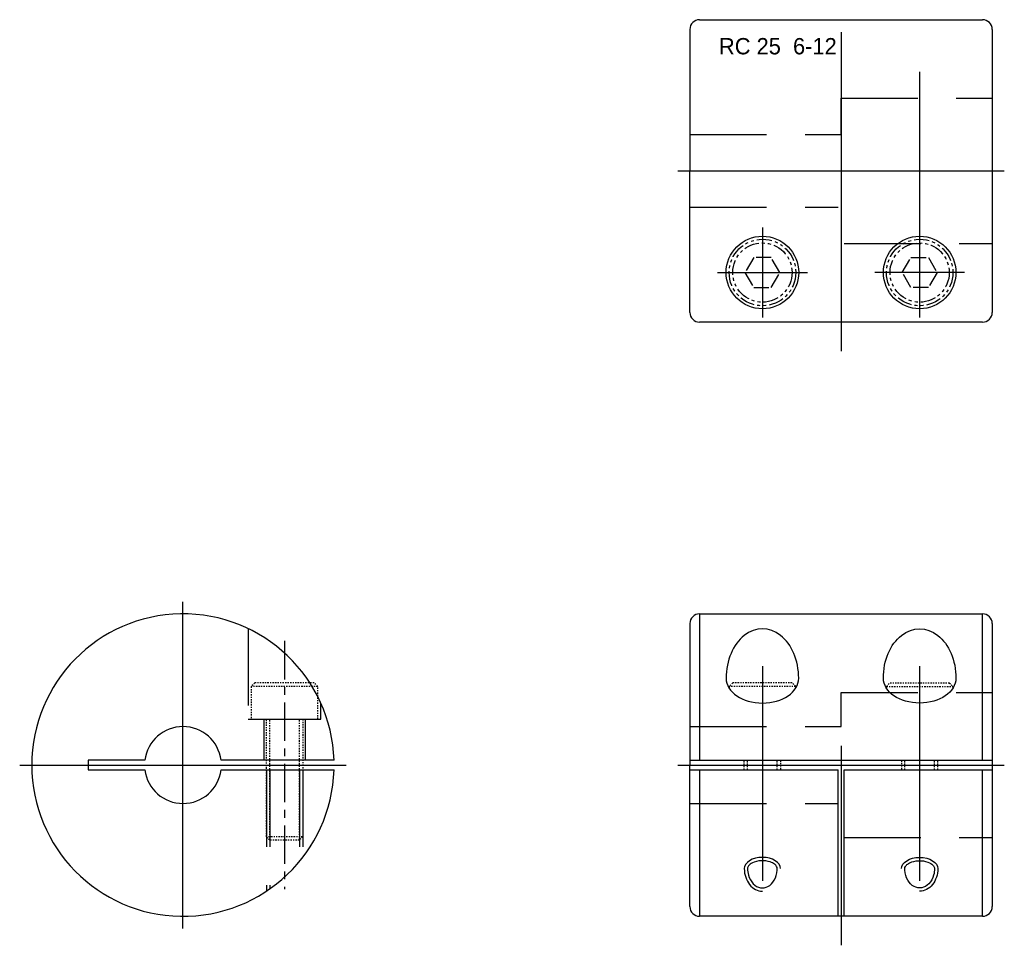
# Model space of a CAD drawing. Extents: x -48.1 to 33.3, y 395.4 to 471.9.
import ezdxf

# ---------------------------------------------------------------- set-up
doc = ezdxf.new("R2010")
doc.units = 0
doc.header["$MEASUREMENT"] = 0
for name, pattern in [('CENTER', [50.8, 31.75, -6.35, 6.35, -6.35]), ('HIDDEN', [9.525, 6.35, -3.175]), ('PHANTOM', [2.5, 1.25, -0.25, 0.25, -0.25, 0.25, -0.25])]:
    doc.linetypes.add(name, pattern=pattern)
doc.layers.get('0').update_dxf_attribs({"linetype": 'CONTINUOUS'})
for name, color, linetype in [('CENTER', 1, 'CENTER'), ('HIDDEN', 2, 'HIDDEN'), ('PHANTOM', 6, 'PHANTOM'), ('THIN', 3, 'CONTINUOUS')]:
    doc.layers.add(name, color=color, linetype=linetype)

msp = doc.modelspace()

# ---------------------------------------------------------------- linework, layer by layer
at = {"ltscale": 0.1}
for p, q in [((8.145, 471.888), (31.545, 471.888)), ((7.345, 471.088), (7.345, 459.388)), ((32.345, 471.088), (32.345, 447.688)), ((7.345, 447.688), (7.345, 459.388)), ((31.545, 446.888), (8.145, 446.888)), ((8.145, 422.771), (8.145, 410.671)), ((8.145, 422.771), (31.545, 422.771)), ((31.545, 410.671), (31.545, 422.771)), ((7.345, 421.971), (7.345, 410.271)), ((32.345, 421.971), (32.345, 398.571)), ((-22.074, 410.671), (-31.418, 410.671)), ((7.345, 410.671), (32.345, 410.671)), ((-31.418, 409.871), (-22.074, 409.871)), ((7.345, 398.571), (7.345, 410.271)), ((7.345, 409.871), (19.595, 409.871)), ((8.145, 409.871), (8.145, 397.771)), ((19.595, 397.771), (19.595, 409.871)), ((20.095, 397.771), (20.095, 409.871)), ((31.545, 397.771), (31.545, 409.871)), ((31.545, 397.771), (8.145, 397.771))]:
    msp.add_line(p, q, dxfattribs=at)
msp.add_line((20.095, 409.871), (32.345, 409.871))
msp.add_lwpolyline([(-37.717, 410.671), (-42.405, 410.671), (-42.405, 409.871), (-37.717, 409.871)], dxfattribs=at)
for centre in [(13.345, 450.988), (26.345, 450.988)]:
    msp.add_circle(centre, 3)
for centre, radius, start, end in [((8.145, 471.088), 0.8, 90, 180), ((31.545, 471.088), 0.8, 0, 90), ((8.145, 447.688), 0.8, 180, 270), ((31.545, 447.688), 0.8, 270, 0), ((-34.567, 410.271), 12.5, 1.83378, 358.16622), ((8.145, 421.971), 0.8, 90, 180), ((31.545, 421.971), 0.8, 0, 90), ((-34.567, 410.271), 3.175, 7.2376, 172.7624), ((-34.567, 410.271), 3.175, 187.2376, 352.7624), ((8.145, 398.571), 0.8, 180, 270), ((31.545, 398.571), 0.8, 270, 0)]:
    msp.add_arc(centre, radius, start, end, dxfattribs=at)
for major_axis, ratio, start_param, end_param in [((0, 4.097), 0.732178, 4.712389, 7.853982), ((3, 0), 0.682894, 3.141593, 6.283185)]:
    msp.add_ellipse((13.345, 417.447), major_axis=major_axis, ratio=ratio, start_param=start_param, end_param=end_param, dxfattribs=at)
at = {"ltscale": 0.1, "extrusion": (0, 0, -1)}
for major_axis, ratio, start_param, end_param in [((0, 4.097), 0.732178, 4.712389, 7.853982), ((-3, 0), 0.682894, 3.141593, 6.283185)]:
    msp.add_ellipse((26.345, 417.447), major_axis=major_axis, ratio=ratio, start_param=start_param, end_param=end_param, dxfattribs=at)
at = {"ltscale": 0.1}
for points, knots in [([(14.574, 401.709), (14.574, 401.766), (14.559, 401.826), (14.482, 401.956), (14.419, 402.026), (14.242, 402.156), (14.128, 402.216), (13.774, 402.341), (13.501, 402.379), (12.969, 402.352), (12.713, 402.286), (12.374, 402.115), (12.265, 402.024), (12.139, 401.855), (12.115, 401.78), (12.115, 401.709)], [0, 0, 0, 0, 0.350827, 0.350827, 0.701653, 0.701653, 1.05248, 1.05248, 1.653244, 1.653244, 2.254009, 2.254009, 2.707529, 2.707529, 3.141593, 3.141593, 3.141593, 3.141593]), ([(25.115, 401.709), (25.115, 401.766), (25.131, 401.826), (25.208, 401.956), (25.271, 402.026), (25.448, 402.156), (25.561, 402.216), (25.915, 402.341), (26.189, 402.379), (26.72, 402.352), (26.976, 402.286), (27.315, 402.115), (27.424, 402.024), (27.551, 401.855), (27.574, 401.78), (27.574, 401.709)], [0, 0, 0, 0, 0.350827, 0.350827, 0.701653, 0.701653, 1.05248, 1.05248, 1.653244, 1.653244, 2.254009, 2.254009, 2.707529, 2.707529, 3.141593, 3.141593, 3.141593, 3.141593]), ([(12.115, 401.709), (12.115, 401.524), (12.141, 401.34), (12.268, 400.888), (12.409, 400.641), (12.759, 400.283), (12.966, 400.172), (13.386, 400.095), (13.602, 400.129), (14.004, 400.339), (14.189, 400.519), (14.463, 400.989), (14.55, 401.277), (14.573, 401.619), (14.574, 401.664), (14.574, 401.709)], [1.570796, 1.570796, 1.570796, 1.570796, 1.907311, 1.907311, 2.451958, 2.451958, 2.996604, 2.996604, 3.54125, 3.54125, 4.085897, 4.085897, 4.630543, 4.630543, 4.712389, 4.712389, 4.712389, 4.712389]), ([(27.574, 401.709), (27.574, 401.524), (27.549, 401.34), (27.421, 400.888), (27.281, 400.641), (26.93, 400.283), (26.723, 400.172), (26.303, 400.095), (26.088, 400.129), (25.686, 400.339), (25.5, 400.519), (25.226, 400.989), (25.139, 401.277), (25.117, 401.619), (25.115, 401.664), (25.115, 401.709)], [1.570796, 1.570796, 1.570796, 1.570796, 1.907311, 1.907311, 2.451958, 2.451958, 2.996604, 2.996604, 3.54125, 3.54125, 4.085897, 4.085897, 4.630543, 4.630543, 4.712389, 4.712389, 4.712389, 4.712389])]:
    msp.add_open_spline(points, degree=3, knots=knots, dxfattribs=at)
at = {"layer": 'CENTER'}
for p, q in [((19.845, 470.85), (19.845, 444.489)), ((26.345, 467.564), (26.345, 449.826)), ((6.345, 459.388), (33.345, 459.388)), ((13.345, 454.706), (13.345, 447.269)), ((26.345, 454.706), (26.345, 447.269)), ((9.626, 450.988), (17.064, 450.988)), ((30.064, 450.988), (22.626, 450.988)), ((-34.567, 396.771), (-34.567, 423.771)), ((13.345, 418.447), (13.345, 400.709)), ((26.345, 418.447), (26.345, 400.709)), ((19.845, 411.871), (19.845, 395.372)), ((-48.067, 410.271), (-21.067, 410.271)), ((6.345, 410.271), (33.345, 410.271))]:
    msp.add_line(p, q, dxfattribs=at)
at = {"layer": 'CENTER', "ltscale": 0.1}
msp.add_line((-26.167, 420.528), (-26.167, 400.014), dxfattribs=at)
at = {"layer": 'HIDDEN', "extrusion": (-2.99932e-32, 1.22461e-16, -1)}
for p, q in [((19.845, 465.388), (32.345, 465.388)), ((7.345, 462.388), (19.845, 462.388)), ((19.845, 416.271), (32.345, 416.271)), ((7.345, 413.446), (19.845, 413.446))]:
    msp.add_line(p, q, dxfattribs=at)
at = {"layer": 'HIDDEN'}
for p, q in [((19.845, 462.388), (19.845, 465.388)), ((19.845, 413.446), (19.845, 416.271)), ((-27.867, 414.071), (-27.867, 410.671)), ((-24.467, 414.071), (-24.467, 410.671)), ((-27.667, 409.871), (-27.667, 399.848)), ((-27.397, 409.871), (-27.397, 400.032)), ((-24.938, 409.871), (-24.938, 402.3)), ((-24.667, 409.871), (-24.667, 402.639))]:
    msp.add_line(p, q, dxfattribs=at)
at = {"layer": 'HIDDEN', "extrusion": (-2.99932e-32, -1.22461e-16, -1)}
for p, q in [((7.345, 456.388), (19.595, 456.388)), ((20.095, 453.388), (32.345, 453.388)), ((7.345, 407.096), (19.595, 407.096)), ((20.095, 404.271), (32.345, 404.271))]:
    msp.add_line(p, q, dxfattribs=at)
at = {"layer": 'HIDDEN'}
msp.add_lwpolyline([(-29.167, 421.544), (-29.167, 414.071), (-23.167, 414.071), (-23.167, 415.398)], dxfattribs=at)
at = {"layer": 'PHANTOM', "ltscale": 0.1}
for p, q in [((-23.417, 416.771), (-28.917, 416.771)), ((16.095, 416.771), (10.595, 416.771)), ((23.595, 416.771), (29.095, 416.771)), ((-27.397, 404.071), (-27.397, 414.071)), ((-24.938, 404.071), (-24.938, 414.071)), ((12.115, 409.871), (12.115, 410.671)), ((14.574, 409.871), (14.574, 410.671)), ((25.115, 409.871), (25.115, 410.671)), ((27.574, 409.871), (27.574, 410.671)), ((-24.667, 404.341), (-27.667, 404.341))]:
    msp.add_line(p, q, dxfattribs=at)
at = {"layer": 'PHANTOM'}
for points in [[(12.623, 452.238), (11.901, 450.988), (12.623, 449.738), (14.066, 449.738), (14.788, 450.988), (14.066, 452.238)], [(27.066, 452.238), (27.788, 450.988), (27.066, 449.738), (25.623, 449.738), (24.901, 450.988), (25.623, 452.238)]]:
    msp.add_lwpolyline(points, close=True, dxfattribs=at)
at = {"layer": 'PHANTOM', "ltscale": 0.1}
msp.add_lwpolyline([(-23.417, 414.071), (-23.417, 416.771), (-23.717, 417.071), (-28.617, 417.071), (-28.917, 416.771), (-28.917, 414.071)], close=True, dxfattribs=at)
for points in [[(16.095, 416.628), (16.095, 416.771), (15.795, 417.071), (10.895, 417.071), (10.595, 416.771), (10.595, 416.628)], [(23.595, 416.628), (23.595, 416.771), (23.895, 417.071), (28.795, 417.071), (29.095, 416.771), (29.095, 416.628)], [(-24.667, 414.071), (-24.667, 404.341), (-24.938, 404.071), (-27.397, 404.071), (-27.667, 404.341), (-27.667, 414.071)], [(11.845, 409.871), (11.845, 410.671)], [(14.845, 410.671), (14.845, 409.871)], [(24.845, 410.671), (24.845, 409.871)], [(27.845, 409.871), (27.845, 410.671)]]:
    msp.add_lwpolyline(points, dxfattribs=at)
at = {"layer": 'PHANTOM'}
for centre, radius in [((13.345, 450.988), 2.75), ((26.345, 450.988), 2.75), ((13.345, 450.988), 2.45), ((26.345, 450.988), 2.45)]:
    msp.add_circle(centre, radius, dxfattribs=at)
at = {"layer": 'THIN', "ltscale": 0.1}
for major_axis, ratio, start_param, end_param in [((-1.5, 0), 0.620342, 3.141593, 6.283185), ((0, 1.861), 0.806007, 1.570796, 3.141593)]:
    msp.add_ellipse((13.345, 401.709), major_axis=major_axis, ratio=ratio, start_param=start_param, end_param=end_param, dxfattribs=at)
at = {"layer": 'THIN', "ltscale": 0.1, "extrusion": (0, 0, -1)}
for major_axis, ratio, start_param, end_param in [((1.5, 0), 0.620342, 3.141593, 6.283185), ((0, 1.861), 0.806007, 1.570796, 3.141593)]:
    msp.add_ellipse((26.345, 401.709), major_axis=major_axis, ratio=ratio, start_param=start_param, end_param=end_param, dxfattribs=at)

# ---------------------------------------------------------------- texts
at = {"insert": (9.252, 470.371), "char_height": 1.35, "attachment_point": 1}
msp.add_mtext(' RC 2{\\f??|b0|i0|c0|p49;5}  {\\f??|b0|i0|c0|p49;6-12}', dxfattribs=at)

doc.saveas('drawing.dxf')
